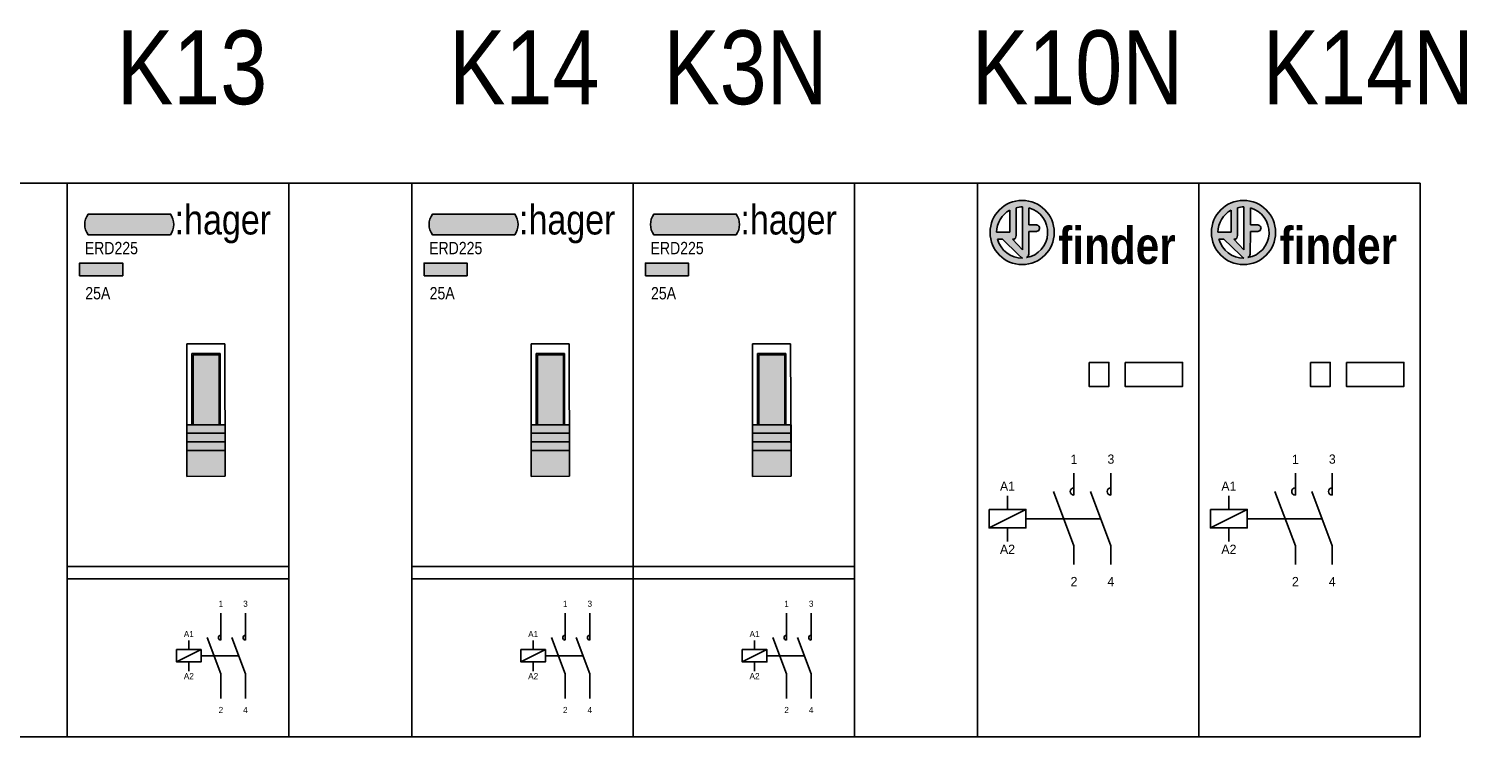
# Model space of a CAD drawing. Header units: millimetres. Extents: x -42616 to 81349, y -22301 to 100610.
# Tile 7 of 22: x -14568 to -13385, y 20607 to 21182. Entities that reach past the tile are written whole.
import ezdxf
from ezdxf.enums import TextEntityAlignment as Align

# ---------------------------------------------------------------- set-up
doc = ezdxf.new("R2010")
doc.units = ezdxf.units.MM
doc.header["$LTSCALE"] = 100
doc.linetypes.add('DASHED2', pattern=[0.375, 0.25, -0.125])
doc.layers.add('EL$6----', color=7, linetype='Continuous')
doc.styles.add('Arial', font='ARIALN.TTF')
doc.styles.add('BURO-012', font='BUROFONT.shx', dxfattribs={"height": 1.2})

# ---------------------------------------------------------------- blocks, each defined once
blk = doc.blocks.new('finderlogo')
blk.add_circle((-34240.96490751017, -74246.0092179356), 1.0439)
blk = doc.blocks.new('finder logo tekst')
at = {"true_color": 0x000000}
h = blk.add_hatch(color=18, dxfattribs=at)
h.dxf.hatch_style = 1
h.paths.add_polyline_path([(-6.802780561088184e-12, -4.935829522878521e-12, 1), (2.08779999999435, -4.935829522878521e-12, 1)])
h.paths.add_polyline_path([(0.6421445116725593, 0.7270866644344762), (0.6421445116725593, 0.007094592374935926), (0.213265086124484, 0.01039855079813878, -0.2696320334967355)], flags=16)
h.paths.add_polyline_path([(0.846539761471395, 0.8069147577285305, -0.06288321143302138), (1.053307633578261, 0.8306467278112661), (1.053307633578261, -0.5671157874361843), (0.7317894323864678, -0.2128916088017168), (0.7828738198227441, -0.2128916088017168), (0.8248084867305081, -0.1818469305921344), (0.846539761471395, -0.0951517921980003)], flags=16)
h.paths.add_polyline_path([(1.266543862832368, 0.8003075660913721, -0.7988050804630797), (1.187883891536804, -0.8181265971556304), (1.235249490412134, -0.781266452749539), (1.264953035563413, -0.7027076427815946), (1.266516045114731, 0.02891194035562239), (1.512965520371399, 0.02891194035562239), (1.581258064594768, 0.05976402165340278), (1.612193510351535, 0.1280249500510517), (1.612605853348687, 0.1497103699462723), (1.607226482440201, 0.1712156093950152), (1.587756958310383, 0.2057776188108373), (1.555221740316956, 0.2336836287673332), (1.534470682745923, 0.2421320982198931), (1.513720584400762, 0.2452041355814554), (1.266543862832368, 0.2461942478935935)], flags=16)
h.paths.add_polyline_path([(0.9302454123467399, -0.7305328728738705), (1.034322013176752, -0.8254866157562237), (1.050650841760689, -0.8306725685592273, -0.3403211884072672), (0.242594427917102, -0.2190248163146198), (0.4022400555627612, -0.2176941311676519)], flags=16)
for p, q in [((0.6421445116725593, 0.7270866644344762), (0.6421445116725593, 0.007094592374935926)), ((0.846539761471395, -0.0951517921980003), (0.846539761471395, 0.8069147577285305)), ((1.053307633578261, 0.8306467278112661), (1.053307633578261, -0.5671157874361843)), ((1.266543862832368, 0.2461942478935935), (1.266543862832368, 0.8003075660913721)), ((0.6421445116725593, 0.007094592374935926), (0.213265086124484, 0.01039855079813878)), ((1.264953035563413, -0.7027076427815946), (1.266516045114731, 0.02891194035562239)), ((1.266516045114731, 0.02891194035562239), (1.512965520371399, 0.02891194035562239)), ((1.513720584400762, 0.2452041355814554), (1.266543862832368, 0.2461942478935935)), ((1.512965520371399, 0.02891194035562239), (1.581258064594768, 0.05976402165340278)), ((1.534470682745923, 0.2421320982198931), (1.513720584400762, 0.2452041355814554)), ((1.555221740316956, 0.2336836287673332), (1.534470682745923, 0.2421320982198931)), ((1.587756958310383, 0.2057776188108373), (1.555221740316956, 0.2336836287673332)), ((1.581258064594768, 0.05976402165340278), (1.612193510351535, 0.1280249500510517)), ((1.607226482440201, 0.1712156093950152), (1.587756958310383, 0.2057776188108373)), ((1.612605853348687, 0.1497103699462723), (1.607226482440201, 0.1712156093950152)), ((1.612193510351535, 0.1280249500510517), (1.612605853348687, 0.1497103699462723)), ((0.242594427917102, -0.2190248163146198), (0.4022400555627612, -0.2176941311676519)), ((0.4018838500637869, -0.2173481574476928), (0.9302454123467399, -0.7305328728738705)), ((0.7317894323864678, -0.2128916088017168), (0.7828738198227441, -0.2128916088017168)), ((1.053307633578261, -0.5671157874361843), (0.7317894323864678, -0.2128916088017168)), ((0.7828738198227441, -0.2128916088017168), (0.8248084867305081, -0.1818469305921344)), ((0.8248084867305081, -0.1818469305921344), (0.846539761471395, -0.0951517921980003)), ((0.9302454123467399, -0.7305328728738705), (1.034322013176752, -0.8254866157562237)), ((1.034322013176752, -0.8254866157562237), (1.050650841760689, -0.8306725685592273)), ((1.187883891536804, -0.8181265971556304), (1.235249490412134, -0.781266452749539)), ((1.235249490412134, -0.781266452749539), (1.264953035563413, -0.7027076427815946))]:
    blk.add_line(p, q)
for start, end in [(118.9230716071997, 179.2827631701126), (89.35111445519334, 103.743933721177), (279.9813952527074, 74.45354591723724), (195.2875204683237, 270.465630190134)]:
    blk.add_arc((1.043899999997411, -4.935829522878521e-12), 0.8307, start, end)
blk.add_blockref('finderlogo', (34242.00880751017, 74246.0092179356))
at = {"insert": (2.219684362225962, 0.1781819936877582), "char_height": 1.2, "attachment_point": 1, "style": 'Arial'}
blk.add_mtext_dynamic_manual_height_columns('{\\fArial Narrow|b1|i0|c0|p34;finder}', width=6.958159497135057, gutter_width=6, heights=[0], dxfattribs=at)
blk = doc.blocks.new('finder')
at = {"color": 0}
blk.add_lwpolyline([(0, 0), (0, -450.0000199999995), (180, -450.0000199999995), (180, 0), (0, 0)], dxfattribs=at)
for points in [[(90.78667618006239, -145.5252800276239), (106.9564553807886, -145.5252800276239), (106.9564553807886, -165.0505274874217), (90.78667618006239, -165.0505274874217)], [(120.0910735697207, -145.5252800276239), (166.8570457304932, -145.5252800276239), (166.8570457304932, -165.0505274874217), (120.0910735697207, -165.0505274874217)]]:
    blk.add_lwpolyline(points, close=True)
at = {"flags": 128}
for points in [[(78.54460302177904, -253.5474495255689), (78.54460302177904, -235.5474495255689)], [(108.544603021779, -253.5474495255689), (108.544603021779, -235.5474495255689)], [(24.48131264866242, -265.1372121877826), (24.48131264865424, -253.9897715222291)], [(61.96247688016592, -250.5474495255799), (78.54460302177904, -294.7269748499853), (78.54460302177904, -309.7269748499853)], [(91.96247688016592, -250.5474495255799), (108.544603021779, -294.7269748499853), (108.544603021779, -309.7269748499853)], [(9.481312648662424, -280.1372121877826), (39.48131264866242, -265.1372121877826)], [(24.48131264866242, -280.1372121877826), (24.48131264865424, -291.284652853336)]]:
    blk.add_lwpolyline(points, dxfattribs=at)
blk.add_lwpolyline([(9.481312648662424, -265.1372121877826), (39.48131264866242, -265.1372121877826), (39.48131264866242, -280.1372121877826), (9.481312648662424, -280.1372121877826)], close=True, dxfattribs=at)
at = {"linetype": 'DASHED2', "ltscale": 10, "flags": 128}
blk.add_lwpolyline([(39.48131264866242, -272.6372121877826), (100.2535399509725, -272.6372121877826)], dxfattribs=at)
for centre in [(78.54460302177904, -250.5474495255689), (108.544603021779, -250.5474495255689)]:
    blk.add_arc(centre, 3, 90, 270)
at = {"xscale": 25, "yscale": 25, "zscale": 25}
blk.add_blockref('finder logo tekst', (10.2899196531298, -39.97944257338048), dxfattribs=at)
at = {"char_height": 7.5, "attachment_point": 8, "style": 'BURO-012'}
for s, insert in [('1', (78.54460302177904, -228.0474495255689)), ('3', (108.544603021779, -228.0474495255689)), ('A1', (24.48131264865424, -249.9475743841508)), ('A2', (24.48131264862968, -301.2388444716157)), ('2', (78.54460302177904, -327.4717327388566)), ('4', (108.544603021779, -327.4717327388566))]:
    blk.add_mtext_dynamic_manual_height_columns(s, width=12.29210958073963, gutter_width=9, heights=[0], dxfattribs=dict(at, insert=insert))
blk = doc.blocks.new('*U141')
h = blk.add_hatch(color=160)
h.dxf.hatch_style = 1
edge = h.paths.add_edge_path()
edge.add_line((83.89660015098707, -41.97447950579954), (16.95768241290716, -41.97447950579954))
edge.add_arc((28.49761912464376, -33.4694712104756), 14.33545623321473, 143.6095442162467, 216.3904557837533, ccw=False)
edge.add_line((16.95768241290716, -24.96446291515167), (83.89660015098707, -24.96446291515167))
edge.add_arc((71.65120721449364, -33.4694712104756), 14.90921910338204, -34.78181866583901, 34.78181866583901, ccw=False)
at = {"true_color": 0xcd2027}
h = blk.add_hatch(color=242, dxfattribs=at)
h.dxf.hatch_style = 1
h.paths.add_polyline_path([(10.02339578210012, -75.20809137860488), (45.03980010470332, -75.20809137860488), (45.03980010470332, -64.88860466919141), (10.02339578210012, -64.88860466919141)])
h = blk.add_hatch(color=253)
h.dxf.hatch_style = 1
h.paths.add_polyline_path([(128.3794932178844, -217.219354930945), (97.12466566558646, -217.219354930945), (97.12466566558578, -238.219354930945), (128.4534106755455, -238.1084963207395)])
h.paths.add_polyline_path([(128.3547233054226, -210.219354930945), (97.12466566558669, -210.219354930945), (97.12466566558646, -217.219354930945), (128.3794932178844, -217.219354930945)])
h.paths.add_polyline_path([(128.3299532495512, -203.2193144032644), (97.12466566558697, -203.2193144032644), (97.12466566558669, -210.219354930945), (128.3547233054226, -210.219354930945)])
h.paths.add_polyline_path([(128.3051833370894, -196.2193144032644), (97.1246656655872, -196.2193144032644), (97.12466566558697, -203.2193144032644), (128.3299532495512, -203.2193144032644)])
h.paths.add_polyline_path([(123.3569055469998, -139.4545022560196), (102.2211707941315, -139.4545022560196), (102.2211707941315, -196.2193144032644), (123.3569055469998, -196.2193144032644)])
for p, q in [((128.0727351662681, -130.5292479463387), (97.12466566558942, -130.5292479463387)), ((97.12466566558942, -130.5292479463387), (97.12466566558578, -238.219354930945)), ((101.2211707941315, -139.4545022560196), (101.2211707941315, -138.4545022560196)), ((101.2211707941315, -138.4545022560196), (123.3569055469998, -138.4545022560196)), ((101.2211707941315, -196.2193144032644), (101.2211707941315, -139.4545022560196)), ((123.3569055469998, -138.4545022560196), (124.3569055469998, -138.4545022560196)), ((124.3569055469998, -138.4545022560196), (124.3569055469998, -196.2193144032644)), ((128.4534106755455, -238.1084963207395), (128.0727351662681, -130.5292479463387)), ((97.12466566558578, -196.2193144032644), (128.4534106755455, -196.2193144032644)), ((97.12466566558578, -196.2193144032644), (97.12466566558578, -217.219354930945)), ((128.4534106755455, -196.2193144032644), (128.4534106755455, -217.219354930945)), ((128.4534106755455, -203.2193144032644), (97.12466566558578, -203.2193144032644)), ((97.12466566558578, -210.219354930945), (128.4534106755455, -210.219354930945)), ((128.4534106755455, -203.2193144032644), (128.4534106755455, -203.2193144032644)), ((128.4534106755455, -217.219354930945), (97.12466566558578, -217.219354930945)), ((97.12466566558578, -238.219354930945), (128.4534106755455, -238.1084963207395)), ((-2.842170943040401e-14, -311.4533608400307), (180, -311.4533608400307)), ((-2.842170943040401e-14, -321.4533608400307), (180, -321.4533608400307))]:
    blk.add_line(p, q)
at = {"color": 0}
blk.add_lwpolyline([(0, 0), (0, -450.0000199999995), (180, -450.0000199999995), (180, 0), (0, 0)], dxfattribs=at)
blk.add_lwpolyline([(83.89660015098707, -41.97447950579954), (16.95768241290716, -41.97447950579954, -0.3286909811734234), (16.95768241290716, -24.96446291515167), (83.89660015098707, -24.96446291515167, -0.3132067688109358)], format="xyb", close=True)
for points in [[(10.02339578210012, -75.20809137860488), (45.03980010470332, -75.20809137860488), (45.03980010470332, -64.88860466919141), (10.02339578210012, -64.88860466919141)], [(102.2211707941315, -139.4545022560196), (123.3569055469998, -139.4545022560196), (123.3569055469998, -196.2193144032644), (102.2211707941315, -196.2193144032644)]]:
    blk.add_lwpolyline(points, close=True)
at = {"flags": 128}
for points in [[(124.8478673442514, -371.3189750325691), (124.8478673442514, -349.3189750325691)], [(144.8478673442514, -371.3189750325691), (144.8478673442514, -349.3189750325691)], [(98.80567376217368, -379.0454834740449), (98.80567376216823, -371.6138563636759)], [(113.793116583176, -369.3189750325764), (124.8478673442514, -398.7719919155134), (124.8478673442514, -418.7719919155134)], [(133.793116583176, -369.3189750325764), (144.8478673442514, -398.7719919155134), (144.8478673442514, -418.7719919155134)], [(88.80567376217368, -389.0454834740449), (108.8056737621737, -379.0454834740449)], [(98.80567376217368, -389.0454834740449), (98.80567376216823, -396.4771105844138)]]:
    blk.add_lwpolyline(points, dxfattribs=at)
blk.add_lwpolyline([(88.80567376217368, -379.0454834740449), (108.8056737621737, -379.0454834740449), (108.8056737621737, -389.0454834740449), (88.80567376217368, -389.0454834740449)], close=True, dxfattribs=at)
at = {"linetype": 'DASHED2', "ltscale": 10, "flags": 128}
blk.add_lwpolyline([(108.8056737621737, -384.0454834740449), (139.3204919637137, -384.0454834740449)], dxfattribs=at)
for centre in [(124.8478673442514, -369.3189750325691), (144.8478673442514, -369.3189750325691)]:
    blk.add_arc(centre, 2, 90, 270)
at = {"color": 160, "style": 'Arial'}
blk.add_text(':hager', height=24.12171109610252, dxfattribs=at).set_placement((87.30079580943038, -41.59648179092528))
at = {"style": 'Arial'}
blk.add_text('25A', height=10, dxfattribs=at).set_placement((14.60047900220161, -94.32934378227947))
at = {"char_height": 5, "attachment_point": 8, "style": 'BURO-012'}
for s, insert in [('1', (124.8478673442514, -344.3189750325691)), ('3', (144.8478673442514, -344.3189750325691)), ('A1', (98.80567376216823, -368.9190582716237)), ('A2', (98.80567376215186, -403.1132383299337)), ('2', (124.8478673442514, -430.6018305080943)), ('4', (144.8478673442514, -430.6018305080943))]:
    blk.add_mtext_dynamic_manual_height_columns(s, width=8.19473972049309, gutter_width=6, heights=[0], dxfattribs=dict(at, insert=insert))
at = {"style": 'Arial'}
blk.add_attdef('TYPENUMMER', (14.16216289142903, -57.64843609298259), '', height=10, dxfattribs=at)
blk = doc.blocks.new('*U142')
h = blk.add_hatch(color=160)
h.dxf.hatch_style = 1
edge = h.paths.add_edge_path()
edge.add_line((83.89660015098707, -41.97447950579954), (16.95768241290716, -41.97447950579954))
edge.add_arc((28.49761912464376, -33.4694712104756), 14.33545623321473, 143.6095442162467, 216.3904557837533, ccw=False)
edge.add_line((16.95768241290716, -24.96446291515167), (83.89660015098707, -24.96446291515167))
edge.add_arc((71.65120721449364, -33.4694712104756), 14.90921910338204, -34.78181866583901, 34.78181866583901, ccw=False)
at = {"true_color": 0xcd2027}
h = blk.add_hatch(color=242, dxfattribs=at)
h.dxf.hatch_style = 1
h.paths.add_polyline_path([(10.02339578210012, -75.20809137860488), (45.03980010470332, -75.20809137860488), (45.03980010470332, -64.88860466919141), (10.02339578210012, -64.88860466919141)])
h = blk.add_hatch(color=253)
h.dxf.hatch_style = 1
h.paths.add_polyline_path([(128.3794932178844, -217.219354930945), (97.12466566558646, -217.219354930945), (97.12466566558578, -238.219354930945), (128.4534106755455, -238.1084963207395)])
h.paths.add_polyline_path([(128.3547233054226, -210.219354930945), (97.12466566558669, -210.219354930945), (97.12466566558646, -217.219354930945), (128.3794932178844, -217.219354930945)])
h.paths.add_polyline_path([(128.3299532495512, -203.2193144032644), (97.12466566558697, -203.2193144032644), (97.12466566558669, -210.219354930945), (128.3547233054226, -210.219354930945)])
h.paths.add_polyline_path([(128.3051833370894, -196.2193144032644), (97.1246656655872, -196.2193144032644), (97.12466566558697, -203.2193144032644), (128.3299532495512, -203.2193144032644)])
h.paths.add_polyline_path([(123.3569055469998, -139.4545022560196), (102.2211707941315, -139.4545022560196), (102.2211707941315, -196.2193144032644), (123.3569055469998, -196.2193144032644)])
for p, q in [((128.0727351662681, -130.5292479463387), (97.12466566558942, -130.5292479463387)), ((97.12466566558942, -130.5292479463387), (97.12466566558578, -238.219354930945)), ((101.2211707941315, -139.4545022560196), (101.2211707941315, -138.4545022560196)), ((101.2211707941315, -138.4545022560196), (123.3569055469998, -138.4545022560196)), ((101.2211707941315, -196.2193144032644), (101.2211707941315, -139.4545022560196)), ((123.3569055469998, -138.4545022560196), (124.3569055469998, -138.4545022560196)), ((124.3569055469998, -138.4545022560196), (124.3569055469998, -196.2193144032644)), ((128.4534106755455, -238.1084963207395), (128.0727351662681, -130.5292479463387)), ((97.12466566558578, -196.2193144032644), (128.4534106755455, -196.2193144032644)), ((97.12466566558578, -196.2193144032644), (97.12466566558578, -217.219354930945)), ((128.4534106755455, -196.2193144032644), (128.4534106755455, -217.219354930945)), ((128.4534106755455, -203.2193144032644), (97.12466566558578, -203.2193144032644)), ((97.12466566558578, -210.219354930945), (128.4534106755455, -210.219354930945)), ((128.4534106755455, -203.2193144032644), (128.4534106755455, -203.2193144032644)), ((128.4534106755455, -217.219354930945), (97.12466566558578, -217.219354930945)), ((97.12466566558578, -238.219354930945), (128.4534106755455, -238.1084963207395)), ((-2.842170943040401e-14, -311.4533608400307), (180, -311.4533608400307)), ((-2.842170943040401e-14, -321.4533608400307), (180, -321.4533608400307))]:
    blk.add_line(p, q)
at = {"color": 0}
blk.add_lwpolyline([(0, 0), (0, -450.0000199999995), (180, -450.0000199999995), (180, 0), (0, 0)], dxfattribs=at)
blk.add_lwpolyline([(83.89660015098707, -41.97447950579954), (16.95768241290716, -41.97447950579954, -0.3286909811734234), (16.95768241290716, -24.96446291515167), (83.89660015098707, -24.96446291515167, -0.3132067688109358)], format="xyb", close=True)
for points in [[(10.02339578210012, -75.20809137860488), (45.03980010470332, -75.20809137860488), (45.03980010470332, -64.88860466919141), (10.02339578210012, -64.88860466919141)], [(102.2211707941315, -139.4545022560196), (123.3569055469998, -139.4545022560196), (123.3569055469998, -196.2193144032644), (102.2211707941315, -196.2193144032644)]]:
    blk.add_lwpolyline(points, close=True)
at = {"flags": 128}
for points in [[(124.8478673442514, -371.3189750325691), (124.8478673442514, -349.3189750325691)], [(144.8478673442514, -371.3189750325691), (144.8478673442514, -349.3189750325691)], [(98.80567376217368, -379.0454834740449), (98.80567376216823, -371.6138563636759)], [(113.793116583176, -369.3189750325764), (124.8478673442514, -398.7719919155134), (124.8478673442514, -418.7719919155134)], [(133.793116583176, -369.3189750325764), (144.8478673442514, -398.7719919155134), (144.8478673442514, -418.7719919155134)], [(88.80567376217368, -389.0454834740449), (108.8056737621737, -379.0454834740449)], [(98.80567376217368, -389.0454834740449), (98.80567376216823, -396.4771105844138)]]:
    blk.add_lwpolyline(points, dxfattribs=at)
blk.add_lwpolyline([(88.80567376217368, -379.0454834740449), (108.8056737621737, -379.0454834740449), (108.8056737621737, -389.0454834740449), (88.80567376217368, -389.0454834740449)], close=True, dxfattribs=at)
at = {"linetype": 'DASHED2', "ltscale": 10, "flags": 128}
blk.add_lwpolyline([(108.8056737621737, -384.0454834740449), (139.3204919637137, -384.0454834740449)], dxfattribs=at)
for centre in [(124.8478673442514, -369.3189750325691), (144.8478673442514, -369.3189750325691)]:
    blk.add_arc(centre, 2, 90, 270)
at = {"color": 160, "style": 'Arial'}
blk.add_text(':hager', height=24.12171109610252, dxfattribs=at).set_placement((87.30079580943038, -41.59648179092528))
at = {"style": 'Arial'}
blk.add_text('25A', height=10, dxfattribs=at).set_placement((14.60047900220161, -94.32934378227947))
at = {"char_height": 5, "attachment_point": 8, "style": 'BURO-012'}
for s, insert in [('1', (124.8478673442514, -344.3189750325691)), ('3', (144.8478673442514, -344.3189750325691)), ('A1', (98.80567376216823, -368.9190582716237)), ('A2', (98.80567376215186, -403.1132383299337)), ('2', (124.8478673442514, -430.6018305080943)), ('4', (144.8478673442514, -430.6018305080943))]:
    blk.add_mtext_dynamic_manual_height_columns(s, width=8.19473972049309, gutter_width=6, heights=[0], dxfattribs=dict(at, insert=insert))
at = {"style": 'Arial'}
blk.add_attdef('TYPENUMMER', (14.16216289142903, -57.64843609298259), '', height=10, dxfattribs=at)
blk = doc.blocks.new('*U143')
h = blk.add_hatch(color=160)
h.dxf.hatch_style = 1
edge = h.paths.add_edge_path()
edge.add_line((83.89660015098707, -41.97447950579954), (16.95768241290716, -41.97447950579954))
edge.add_arc((28.49761912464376, -33.4694712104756), 14.33545623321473, 143.6095442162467, 216.3904557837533, ccw=False)
edge.add_line((16.95768241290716, -24.96446291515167), (83.89660015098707, -24.96446291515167))
edge.add_arc((71.65120721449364, -33.4694712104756), 14.90921910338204, -34.78181866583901, 34.78181866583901, ccw=False)
at = {"true_color": 0xcd2027}
h = blk.add_hatch(color=242, dxfattribs=at)
h.dxf.hatch_style = 1
h.paths.add_polyline_path([(10.02339578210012, -75.20809137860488), (45.03980010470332, -75.20809137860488), (45.03980010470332, -64.88860466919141), (10.02339578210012, -64.88860466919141)])
h = blk.add_hatch(color=253)
h.dxf.hatch_style = 1
h.paths.add_polyline_path([(128.3794932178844, -217.219354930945), (97.12466566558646, -217.219354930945), (97.12466566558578, -238.219354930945), (128.4534106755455, -238.1084963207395)])
h.paths.add_polyline_path([(128.3547233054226, -210.219354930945), (97.12466566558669, -210.219354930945), (97.12466566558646, -217.219354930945), (128.3794932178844, -217.219354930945)])
h.paths.add_polyline_path([(128.3299532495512, -203.2193144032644), (97.12466566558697, -203.2193144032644), (97.12466566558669, -210.219354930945), (128.3547233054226, -210.219354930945)])
h.paths.add_polyline_path([(128.3051833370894, -196.2193144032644), (97.1246656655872, -196.2193144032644), (97.12466566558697, -203.2193144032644), (128.3299532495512, -203.2193144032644)])
h.paths.add_polyline_path([(123.3569055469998, -139.4545022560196), (102.2211707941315, -139.4545022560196), (102.2211707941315, -196.2193144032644), (123.3569055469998, -196.2193144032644)])
for p, q in [((128.0727351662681, -130.5292479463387), (97.12466566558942, -130.5292479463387)), ((97.12466566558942, -130.5292479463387), (97.12466566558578, -238.219354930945)), ((101.2211707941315, -139.4545022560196), (101.2211707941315, -138.4545022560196)), ((101.2211707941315, -138.4545022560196), (123.3569055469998, -138.4545022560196)), ((101.2211707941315, -196.2193144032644), (101.2211707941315, -139.4545022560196)), ((123.3569055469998, -138.4545022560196), (124.3569055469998, -138.4545022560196)), ((124.3569055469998, -138.4545022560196), (124.3569055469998, -196.2193144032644)), ((128.4534106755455, -238.1084963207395), (128.0727351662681, -130.5292479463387)), ((97.12466566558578, -196.2193144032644), (128.4534106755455, -196.2193144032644)), ((97.12466566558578, -196.2193144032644), (97.12466566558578, -217.219354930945)), ((128.4534106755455, -196.2193144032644), (128.4534106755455, -217.219354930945)), ((128.4534106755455, -203.2193144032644), (97.12466566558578, -203.2193144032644)), ((97.12466566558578, -210.219354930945), (128.4534106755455, -210.219354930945)), ((128.4534106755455, -203.2193144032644), (128.4534106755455, -203.2193144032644)), ((128.4534106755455, -217.219354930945), (97.12466566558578, -217.219354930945)), ((97.12466566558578, -238.219354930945), (128.4534106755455, -238.1084963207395)), ((-2.842170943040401e-14, -311.4533608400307), (180, -311.4533608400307)), ((-2.842170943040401e-14, -321.4533608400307), (180, -321.4533608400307))]:
    blk.add_line(p, q)
at = {"color": 0}
blk.add_lwpolyline([(0, 0), (0, -450.0000199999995), (180, -450.0000199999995), (180, 0), (0, 0)], dxfattribs=at)
blk.add_lwpolyline([(83.89660015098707, -41.97447950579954), (16.95768241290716, -41.97447950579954, -0.3286909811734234), (16.95768241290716, -24.96446291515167), (83.89660015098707, -24.96446291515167, -0.3132067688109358)], format="xyb", close=True)
for points in [[(10.02339578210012, -75.20809137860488), (45.03980010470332, -75.20809137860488), (45.03980010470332, -64.88860466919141), (10.02339578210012, -64.88860466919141)], [(102.2211707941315, -139.4545022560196), (123.3569055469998, -139.4545022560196), (123.3569055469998, -196.2193144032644), (102.2211707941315, -196.2193144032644)]]:
    blk.add_lwpolyline(points, close=True)
at = {"flags": 128}
for points in [[(124.8478673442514, -371.3189750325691), (124.8478673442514, -349.3189750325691)], [(144.8478673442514, -371.3189750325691), (144.8478673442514, -349.3189750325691)], [(98.80567376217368, -379.0454834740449), (98.80567376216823, -371.6138563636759)], [(113.793116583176, -369.3189750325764), (124.8478673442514, -398.7719919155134), (124.8478673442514, -418.7719919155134)], [(133.793116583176, -369.3189750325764), (144.8478673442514, -398.7719919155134), (144.8478673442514, -418.7719919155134)], [(88.80567376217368, -389.0454834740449), (108.8056737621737, -379.0454834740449)], [(98.80567376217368, -389.0454834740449), (98.80567376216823, -396.4771105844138)]]:
    blk.add_lwpolyline(points, dxfattribs=at)
blk.add_lwpolyline([(88.80567376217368, -379.0454834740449), (108.8056737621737, -379.0454834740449), (108.8056737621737, -389.0454834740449), (88.80567376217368, -389.0454834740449)], close=True, dxfattribs=at)
at = {"linetype": 'DASHED2', "ltscale": 10, "flags": 128}
blk.add_lwpolyline([(108.8056737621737, -384.0454834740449), (139.3204919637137, -384.0454834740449)], dxfattribs=at)
for centre in [(124.8478673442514, -369.3189750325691), (144.8478673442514, -369.3189750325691)]:
    blk.add_arc(centre, 2, 90, 270)
at = {"color": 160, "style": 'Arial'}
blk.add_text(':hager', height=24.12171109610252, dxfattribs=at).set_placement((87.30079580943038, -41.59648179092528))
at = {"style": 'Arial'}
blk.add_text('25A', height=10, dxfattribs=at).set_placement((14.60047900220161, -94.32934378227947))
at = {"char_height": 5, "attachment_point": 8, "style": 'BURO-012'}
for s, insert in [('1', (124.8478673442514, -344.3189750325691)), ('3', (144.8478673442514, -344.3189750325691)), ('A1', (98.80567376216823, -368.9190582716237)), ('A2', (98.80567376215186, -403.1132383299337)), ('2', (124.8478673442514, -430.6018305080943)), ('4', (144.8478673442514, -430.6018305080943))]:
    blk.add_mtext_dynamic_manual_height_columns(s, width=8.19473972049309, gutter_width=6, heights=[0], dxfattribs=dict(at, insert=insert))
at = {"style": 'Arial'}
blk.add_attdef('TYPENUMMER', (14.16216289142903, -57.64843609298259), '', height=10, dxfattribs=at)

msp = doc.modelspace()

# ---------------------------------------------------------------- linework, layer by layer
at = {"layer": 'EL$6----', "ltscale": 0.2}
msp.add_lwpolyline([(-13436.41672565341, 21056.89495400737), (-15596.41672565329, 21056.89495400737), (-15596.41672565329, 20606.89493400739), (-13436.41672565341, 20606.89493400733)], close=True, dxfattribs=at)

# ---------------------------------------------------------------- block references
at = {"layer": 'EL$6----'}
for name, p in [('*U143', (-14536.41672565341, 21056.89495400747)), ('*U142', (-14256.41672565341, 21056.8949540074)), ('*U141', (-14076.41672565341, 21056.89495400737))]:
    msp.add_blockref(name, p, dxfattribs=at).add_auto_attribs({'TYPENUMMER': 'ERD225'})
for p in [(-13796.41672565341, 21056.8949540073), (-13616.41672565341, 21056.8949540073)]:
    msp.add_blockref('finder', p, dxfattribs=at)

# ---------------------------------------------------------------- texts
at = {"layer": 'EL$6----', "style": 'Arial'}
for s, p in [('K13', (-14434.98618121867, 21151.18607629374)), ('K14', (-14164.98618121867, 21151.18607629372)), ('K3N', (-13984.98618121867, 21151.18607629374)), ('K10N', (-13714.98618121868, 21151.18607629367)), ('K14N', (-13478.56203380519, 21151.18607629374))]:
    msp.add_text(s, height=60, dxfattribs=at).set_placement(p, align=Align.MIDDLE_CENTER)

doc.saveas('drawing.dxf')
